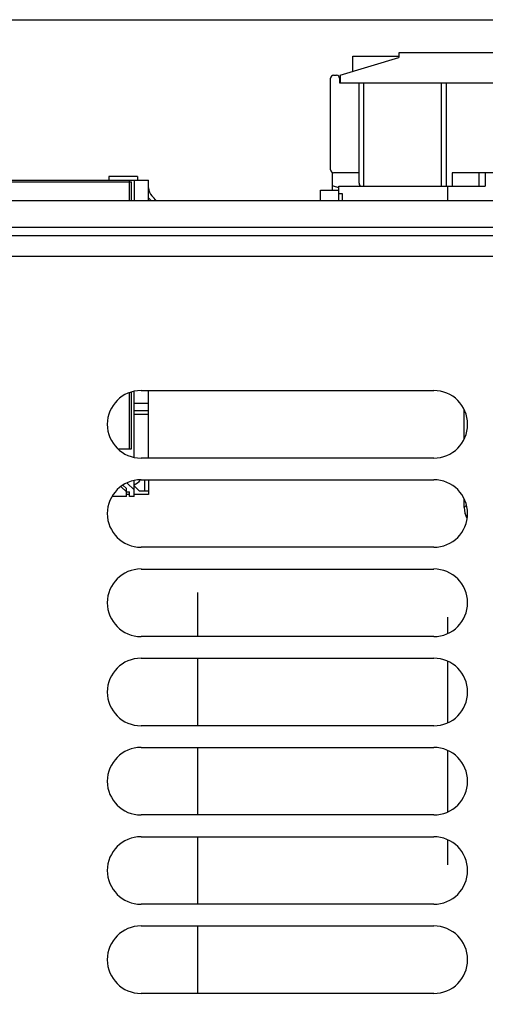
# Model space of a CAD drawing. Header units: inches. Extents: x 0 to 34, y 0 to 22.
# Tile 58 of 111: x 16.1 to 17.3, y 10.6 to 13.2. Entities that reach past the tile are written whole.
import ezdxf

# ---------------------------------------------------------------- set-up
doc = ezdxf.new("R2010")
doc.units = ezdxf.units.IN
doc.header["$LTSCALE"] = 1.87
doc.header["$MEASUREMENT"] = 0
doc.layers.get('0').update_dxf_attribs({"linetype": 'CONTINUOUS'})
for name, color, linetype in [('02___PRT_ALL_AXES', 7, 'CONTINUOUS'), ('03___PRT_ALL_CURVES', 7, 'CONTINUOUS'), ('DATUMCURVES', 7, 'CONTINUOUS'), ('DIMENSIONS', 7, 'CONTINUOUS')]:
    doc.layers.add(name, color=color, linetype=linetype)
doc.styles.get("Standard").update_dxf_attribs({"font": 'txt', "width": 0.8})
doc.dimstyles.new('DIMSTYLE_1', dxfattribs={"dimtxt": 0.125, "dimasz": 0.18, "dimexe": 0.125, "dimexo": 0.0625, "dimgap": 0.0625, "dimtad": 0, "dimtih": 1, "dimtoh": 1, "dimzin": 4, "dimdsep": 46, "dimtxsty": 'STANDARD', "dimblk": '_FILLED', "dimblk1": '_FILLED', "dimblk2": '_FILLED', "dimcen": 0.09, "dimadec": 0, "dimazin": 0, "dimtp": 0.01, "dimtm": 0.01, "dimtfac": 1, "dimtofl": 0, "dimtmove": 0, "dimatfit": 3, "dimldrblk": '_FILLED', "dimfxl": 1, "dimtolj": 1, "dimtzin": 4, "dimarcsym": 0})

# ---------------------------------------------------------------- blocks, each defined once
blk = doc.blocks.new('_FILLED')
at = {"color": 0, "linetype": 'BYBLOCK'}
blk.add_solid([(0, 0), (-1, 0.174), (-1, -0.174)], dxfattribs=at)
blk = doc.blocks.new('*D3')
at = {"layer": 'DIMENSIONS', "color": 2, "linetype": 'CONTINUOUS'}
for p, q in [((15.0667, 13.1739), (23.9147, 13.1739)), ((23.7897, 13.1739), (23.7897, 11.0059)), ((23.7897, 8.4004), (23.7897, 10.7559)), ((22.2203, 8.4004), (23.9147, 8.4004))]:
    blk.add_line(p, q, dxfattribs=at)
at = {"layer": 'DIMENSIONS', "color": 2, "linetype": 'CONTINUOUS', "xscale": 0.18, "yscale": 0.18, "zscale": 0.18}
for p, rotation in [((23.7897, 13.1739), 90), ((23.7897, 8.4004), 270)]:
    blk.add_blockref('_FILLED', p, dxfattribs=dict(at, rotation=rotation))
at = {"layer": 'DIMENSIONS', "color": 2, "linetype": 'CONTINUOUS', "insert": (23.7897, 10.9434), "char_height": 0.125, "width": 1.225, "attachment_point": 2, "line_spacing_factor": 0.9}
blk.add_mtext('4.77{\\Ftxt.shx;\\W1.000000;\\H0.125000; }[121.2]', dxfattribs=at)

msp = doc.modelspace()

# ---------------------------------------------------------------- linework, layer by layer
at = {"color": 7, "linetype": 'CONTINUOUS'}
for p, q in [((16.9648, 13.028), (17.1183, 13.0749)), ((16.9978, 13.0381), (16.9978, 13.0784)), ((16.9978, 13.0784), (17.1183, 13.0784)), ((17.1183, 13.087), (17.1183, 13.0749)), ((17.3742, 13.087), (17.1183, 13.087)), ((16.9471, 13.028), (16.955, 13.028)), ((16.9648, 13.028), (16.9648, 13.0083)), ((16.9392, 12.78), (16.9392, 13.0201)), ((16.9628, 13.0201), (16.9628, 13.0083)), ((16.9628, 13.0083), (17.3762, 13.0083)), ((17.014, 12.7445), (17.014, 13.0083)), ((17.0258, 13.0083), (17.0258, 12.7367)), ((17.2305, 12.7367), (17.2305, 13.0083)), ((17.2424, 13.0083), (17.2424, 12.7367)), ((16.9443, 12.7274), (16.9443, 12.7727)), ((17.014, 12.7721), (16.9471, 12.7721)), ((17.2581, 12.7721), (17.2581, 12.7367)), ((17.3683, 12.7721), (17.2581, 12.7721)), ((17.329, 12.7367), (17.329, 12.7721)), ((17.3447, 12.7721), (17.3447, 12.7367)), ((15.9079, 12.7528), (16.4619, 12.7528)), ((15.9119, 12.7482), (16.4169, 12.7482)), ((16.3579, 12.7628), (16.3579, 12.7528)), ((16.4329, 12.7628), (16.3579, 12.7628)), ((16.4119, 12.6989), (16.4119, 12.7528)), ((16.4169, 12.6989), (16.4169, 12.7482)), ((16.4239, 12.7528), (16.4239, 12.6989)), ((16.4329, 12.7628), (16.4329, 12.7528)), ((16.4619, 12.6989), (16.4619, 12.7528)), ((16.9133, 12.6989), (16.9133, 12.7269)), ((16.9133, 12.7269), (16.9609, 12.7269)), ((16.9453, 12.7269), (16.9443, 12.7274)), ((16.9609, 12.6989), (16.9609, 12.7367)), ((16.9609, 12.7367), (17.3447, 12.7367)), ((16.9707, 12.717), (16.9609, 12.717)), ((16.9707, 12.6989), (16.9707, 12.717)), ((17.2463, 12.7367), (17.2463, 12.6989)), ((17.6408, 12.6069), (14.8108, 12.6069)), ((17.6408, 12.5529), (14.8108, 12.5529)), ((16.4169, 12.0482), (16.4169, 12.1966)), ((16.4239, 12.026), (16.4239, 12.1983)), ((16.4619, 12.0235), (16.4619, 12.2007)), ((16.4119, 12.0482), (16.4119, 12.1946)), ((16.4239, 12.1678), (16.4619, 12.1678)), ((16.4619, 12.1478), (16.4239, 12.1478)), ((16.4619, 12.1378), (16.4239, 12.1378)), ((16.3814, 12.0482), (16.4169, 12.0482)), ((16.4239, 11.9228), (16.4239, 11.9641)), ((16.4519, 11.9378), (16.4519, 11.9666)), ((16.4619, 11.9666), (16.4619, 11.9278)), ((16.3901, 11.9485), (16.4039, 11.9348)), ((16.3949, 11.9522), (16.4039, 11.9433)), ((16.4039, 11.9228), (16.4039, 11.9433)), ((16.4239, 11.9403), (16.4061, 11.958)), ((16.4239, 11.9508), (16.4369, 11.9378)), ((16.4369, 11.9378), (16.4619, 11.9378)), ((16.4039, 11.9228), (16.3661, 11.9228)), ((16.4039, 11.9348), (16.4119, 11.9348)), ((16.4119, 11.9278), (16.4039, 11.9278)), ((16.4119, 11.9228), (16.4119, 11.9348)), ((16.4239, 11.9228), (16.4119, 11.9228)), ((16.4619, 11.9278), (16.4239, 11.9278))]:
    msp.add_line(p, q, dxfattribs=at)
at = {"color": 3, "linetype": 'CONTINUOUS'}
for p, q in [((17.2898, 12.0752), (17.2898, 12.1491)), ((17.2898, 11.8939), (17.2898, 11.915))]:
    msp.add_line(p, q, dxfattribs=at)
at = {"color": 7, "linetype": 'CONTINUOUS'}
for centre, radius, start, end in [((16.9471, 13.0201), 0.00787, 90, 180), ((16.955, 13.0201), 0.00787, 0, 90), ((16.9471, 12.78), 0.00787, 180, 270), ((17.0219, 12.7445), 0.00787, 180, 269.9999), ((16.4919, 12.7328), 0.03, 180, 224.9598), ((16.3709, 12.612), 0.141, 38.2306, 44.9598), ((16.4919, 12.7328), 0.04, 220.8981, 224.9598), ((16.3709, 12.612), 0.131, 41.7204, 44.9598), ((16.4019, 11.9978), 0.05, 296.2343, 320.5877)]:
    msp.add_arc(centre, radius, start, end, dxfattribs=at)
at = {"color": 3, "linetype": 'CONTINUOUS'}
msp.add_arc((17.3498, 11.8939), 0.06, 180, 207.9274, dxfattribs=at)
at = {"color": 7, "linetype": 'CONTINUOUS'}
msp.add_open_spline([(16.9443, 12.7386), (16.9457, 12.7381), (16.9511, 12.7364), (16.9567, 12.7348), (16.9608, 12.7337)], degree=3, knots=[0, 0, 0, 0, 0.250445, 1, 1, 1, 1], dxfattribs=at)
at = {"layer": '02___PRT_ALL_AXES', "color": 3, "linetype": 'CONTINUOUS'}
for p, q in [((17.512, 12.6989), (14.5922, 12.6989)), ((17.5264, 12.6289), (14.5922, 12.6289))]:
    msp.add_line(p, q, dxfattribs=at)
at = {"layer": '02___PRT_ALL_AXES', "color": 7, "linetype": 'CONTINUOUS'}
for p, q in [((16.4424, 12.2007), (17.2101, 12.2007)), ((17.2101, 12.0235), (16.4424, 12.0235)), ((16.4424, 11.9666), (17.2101, 11.9666)), ((17.2101, 11.7894), (16.4424, 11.7894)), ((16.4424, 11.7324), (17.2101, 11.7324)), ((17.2101, 11.5553), (16.4424, 11.5553)), ((16.4424, 11.4983), (17.2101, 11.4983)), ((17.2101, 11.3211), (16.4424, 11.3211)), ((16.4424, 11.2642), (17.2101, 11.2642)), ((17.2101, 11.087), (16.4424, 11.087)), ((16.4424, 11.03), (17.2101, 11.03)), ((17.2101, 10.8529), (16.4424, 10.8529)), ((16.4424, 10.7959), (17.2101, 10.7959)), ((17.2101, 10.6187), (16.4424, 10.6187))]:
    msp.add_line(p, q, dxfattribs=at)
for centre, start, end in [((16.4424, 12.1121), 90, 270), ((17.2101, 12.1121), 270, 90), ((16.4424, 11.878), 90, 270), ((17.2101, 11.878), 270, 90), ((16.4424, 11.6439), 90, 270), ((17.2101, 11.6439), 270, 90), ((16.4424, 11.4097), 90, 270), ((17.2101, 11.4097), 270, 90), ((16.4424, 11.1756), 90, 270), ((17.2101, 11.1756), 270, 90), ((16.4424, 10.9414), 90, 270), ((17.2101, 10.9414), 270, 90), ((16.4424, 10.7073), 90, 270), ((17.2101, 10.7073), 270, 90)]:
    msp.add_arc(centre, 0.0886, start, end, dxfattribs=at)
at = {"layer": '03___PRT_ALL_CURVES', "color": 4, "linetype": 'CONTINUOUS'}
for p, q in [((17.2898, 12.0752), (17.2898, 12.1491)), ((17.2898, 11.8939), (17.2898, 11.915))]:
    msp.add_line(p, q, dxfattribs=at)
at = {"layer": '03___PRT_ALL_CURVES', "color": 2, "linetype": 'CONTINUOUS'}
msp.add_line((17.2898, 11.8939), (17.2958, 11.8998), dxfattribs=at)
at = {"layer": '03___PRT_ALL_CURVES', "color": 4, "linetype": 'CONTINUOUS'}
msp.add_arc((17.3498, 11.8939), 0.06, 180, 208.3053, dxfattribs=at)
at = {"layer": 'DATUMCURVES', "color": 4, "linetype": 'CONTINUOUS'}
for p, q in [((16.5903, 11.6708), (16.5903, 11.5553)), ((17.2463, 11.606), (17.2463, 11.5638)), ((16.5903, 11.4983), (16.5903, 11.3211)), ((17.2463, 11.4898), (17.2463, 11.3296)), ((16.5903, 11.2642), (16.5903, 11.087)), ((17.2463, 11.2556), (17.2463, 11.0955)), ((16.5903, 11.03), (16.5903, 10.8529)), ((17.2463, 11.0215), (17.2463, 10.956)), ((16.5903, 10.7959), (16.5903, 10.6187))]:
    msp.add_line(p, q, dxfattribs=at)

# ---------------------------------------------------------------- dimensions: what is measured, and where the dimension line sits
at = {"layer": 'DIMENSIONS', "color": 2, "linetype": 'CONTINUOUS'}
dim = msp.add_linear_dim(base=(23.7897, 8.4004), p1=(15.0042, 13.1739), p2=(22.1578, 8.4004), angle=270, dimstyle='DIMSTYLE_1', dxfattribs=at)
dim.commit()
dim.dimension.update_dxf_attribs({"geometry": '*D3', "text_midpoint": (23.7897, 10.8809), "dimtype": 160})

doc.saveas('drawing.dxf')
